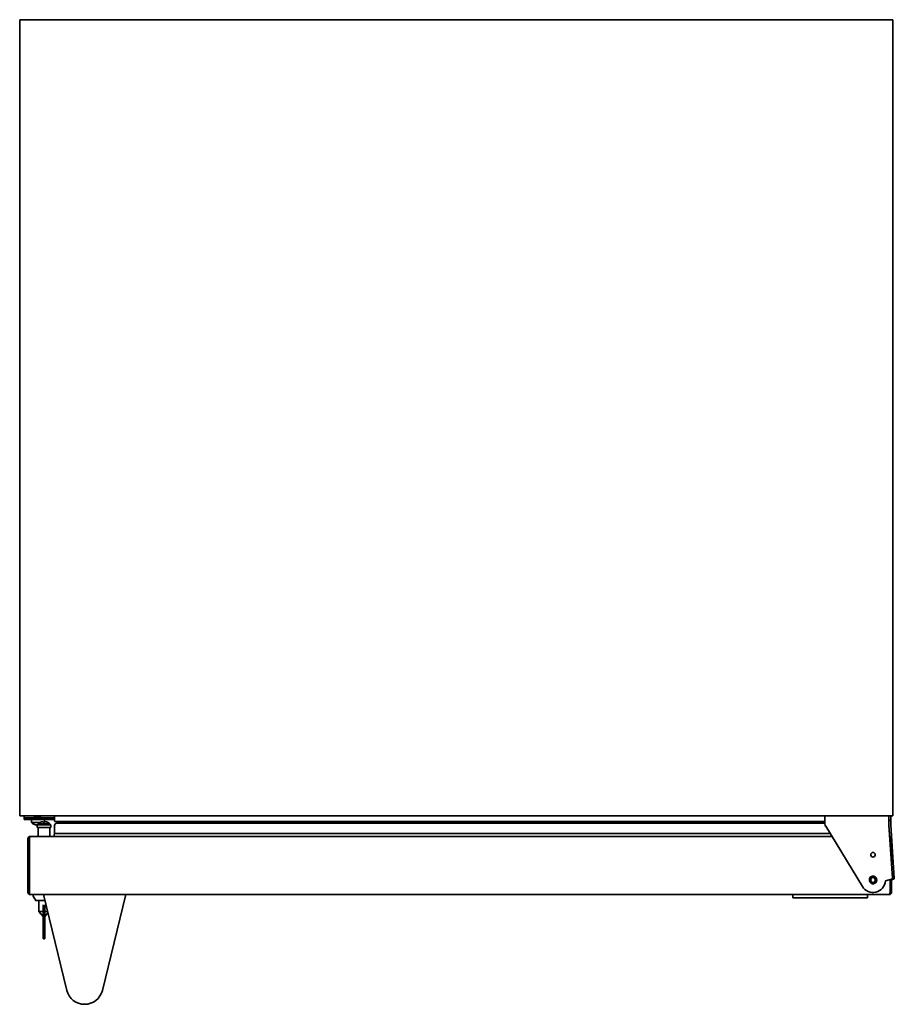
# Model space of a CAD drawing. Extents: x 5 to 61.4, y -5.9 to 58.1.
# Tile 3 of 3: x 5 to 29, y 31.1 to 58.1. Entities that reach past the tile are written whole.
import ezdxf

# ---------------------------------------------------------------- set-up
doc = ezdxf.new("R2010")
doc.units = 0
doc.header["$MEASUREMENT"] = 0

msp = doc.modelspace()

# ---------------------------------------------------------------- linework, layer by layer
at = {"color": 7, "lineweight": 35}
for p, q in [((5.039, 36.288), (5.039, 58.067)), ((28.919, 58.067), (5.039, 58.067)), ((28.919, 58.067), (28.919, 36.288)), ((5.039, 36.288), (28.919, 36.288)), ((5.47, 36.288), (5.164, 36.288)), ((5.164, 36.24), (5.164, 36.288)), ((5.164, 36.24), (5.164, 36.236)), ((5.47, 36.24), (5.164, 36.24)), ((5.289, 36.236), (5.164, 36.236)), ((5.164, 36.188), (5.164, 36.236)), ((5.164, 36.188), (5.289, 36.188)), ((5.289, 36.236), (5.994, 36.236)), ((5.289, 36.188), (5.994, 36.188)), ((5.72, 36.188), (5.358, 36.188)), ((5.358, 36.188), (5.358, 36.108)), ((5.531, 36.108), (5.358, 36.108)), ((5.47, 36.288), (5.446, 36.274)), ((5.446, 36.274), (5.448, 36.274)), ((5.446, 36.269), (5.47, 36.255)), ((5.47, 36.256), (5.47, 36.236)), ((5.593, 36.108), (5.531, 36.108)), ((5.56, 36.236), (5.577, 36.239)), ((5.608, 36.288), (5.608, 36.251)), ((5.994, 36.288), (5.608, 36.288)), ((5.608, 36.252), (5.632, 36.238)), ((5.608, 36.25), (5.608, 36.251)), ((5.613, 36.117), (5.613, 36.117)), ((5.994, 36.24), (5.629, 36.24)), ((5.684, 36.131), (5.688, 36.117)), ((5.72, 36.188), (5.72, 36.188)), ((5.72, 36.188), (5.72, 36.117)), ((5.72, 36.117), (5.724, 36.132)), ((5.741, 36.131), (5.74, 36.132)), ((5.795, 36.117), (5.796, 36.117)), ((5.994, 36.15), (5.994, 36.288)), ((27.064, 36.135), (6.009, 36.135)), ((27.064, 36.091), (6.056, 36.091)), ((6.189, 36.091), (6.189, 36.12)), ((27.064, 36.288), (27.064, 36.073)), ((28.814, 36.288), (27.064, 36.288)), ((28.814, 36.038), (28.814, 36.288)), ((28.864, 36.288), (28.814, 36.288)), ((28.814, 36.163), (28.864, 36.163)), ((28.864, 36.288), (28.864, 36.163)), ((28.864, 36.038), (28.864, 36.163)), ((5.447, 36.055), (5.447, 36.055)), ((5.513, 36.043), (5.514, 36.045)), ((5.514, 36.049), (5.516, 36.056)), ((5.514, 36.049), (5.604, 36.049)), ((5.514, 36.049), (5.514, 35.971)), ((5.604, 35.971), (5.514, 35.971)), ((5.519, 36.055), (5.518, 36.049)), ((5.519, 36.049), (5.521, 36.055)), ((5.544, 36.055), (5.535, 36.055)), ((5.539, 36.055), (5.543, 36.055)), ((5.544, 36.074), (5.704, 36.074)), ((5.544, 36.074), (5.544, 36.049)), ((5.548, 35.971), (5.86, 35.971)), ((5.548, 35.971), (5.548, 35.727)), ((5.804, 36.049), (5.604, 36.049)), ((5.804, 35.971), (5.604, 35.971)), ((5.704, 36.074), (5.865, 36.074)), ((5.804, 36.049), (5.894, 36.049)), ((5.804, 35.971), (5.894, 35.971)), ((5.86, 35.971), (5.86, 35.727)), ((5.865, 36.074), (5.865, 36.049)), ((5.894, 36.049), (5.894, 35.971)), ((5.994, 35.81), (5.994, 36.029)), ((27.083, 36.008), (28.086, 34.361)), ((28.91, 34.59), (28.814, 36.038)), ((28.864, 36.038), (28.96, 34.59)), ((5.264, 34.197), (5.264, 35.667)), ((5.264, 35.667), (5.294, 35.667)), ((5.294, 34.197), (5.294, 35.667)), ((5.304, 34.197), (5.304, 35.667)), ((5.324, 35.719), (5.324, 35.727)), ((5.324, 35.727), (5.334, 35.727)), ((27.254, 35.727), (5.334, 35.727)), ((5.969, 35.727), (5.994, 35.81)), ((27.203, 35.81), (5.994, 35.81)), ((28.844, 35.584), (28.844, 35.667)), ((28.854, 35.432), (28.854, 35.667)), ((28.884, 35.667), (28.854, 35.667)), ((28.884, 34.977), (28.884, 35.667)), ((28.348, 34.604), (28.305, 34.546)), ((28.305, 34.546), (28.333, 34.48)), ((28.333, 34.48), (28.405, 34.472)), ((28.419, 34.596), (28.348, 34.604)), ((28.405, 34.472), (28.448, 34.53)), ((28.448, 34.53), (28.419, 34.596)), ((28.715, 34.513), (28.887, 34.559)), ((28.844, 34.197), (28.844, 34.547)), ((28.854, 34.537), (28.844, 34.534)), ((28.854, 34.197), (28.854, 34.55)), ((28.937, 34.559), (28.884, 34.545)), ((28.884, 34.197), (28.884, 34.558)), ((5.264, 34.197), (5.294, 34.197)), ((5.324, 34.137), (5.324, 34.137)), ((28.824, 34.137), (5.324, 34.137)), ((5.409, 34.137), (5.689, 34.137)), ((5.409, 34.137), (5.409, 34.098)), ((5.478, 33.975), (5.41, 34.096)), ((5.482, 33.972), (5.704, 33.972)), ((5.567, 33.677), (5.567, 33.972)), ((6.329, 31.518), (5.689, 34.137)), ((5.689, 34.137), (5.72, 34.137)), ((5.704, 33.972), (5.729, 33.972)), ((6.811, 34.137), (5.72, 34.137)), ((7.939, 34.137), (7.3, 31.519)), ((26.181, 34.137), (26.181, 34.052)), ((28.226, 34.052), (26.181, 34.052)), ((28.226, 34.052), (28.226, 34.137)), ((28.884, 34.197), (28.854, 34.197)), ((5.567, 33.677), (5.678, 33.677)), ((5.685, 33.536), (5.567, 33.677)), ((5.685, 33.705), (5.685, 33.855)), ((5.685, 33.705), (5.685, 33.633)), ((5.724, 33.855), (5.724, 33.705)), ((5.724, 33.633), (5.724, 33.705)), ((5.73, 33.677), (5.801, 33.677)), ((5.685, 33.052), (5.685, 33.633)), ((5.685, 33.531), (5.685, 33.534)), ((5.685, 33.517), (5.685, 33.531)), ((5.685, 33.505), (5.685, 33.517)), ((5.685, 33.489), (5.685, 33.491)), ((5.685, 33.47), (5.685, 33.489)), ((5.685, 33.45), (5.685, 33.47)), ((5.685, 33.447), (5.685, 33.45)), ((5.685, 33.416), (5.685, 33.422)), ((5.685, 33.407), (5.685, 33.416)), ((5.685, 33.405), (5.685, 33.408)), ((5.685, 33.402), (5.685, 33.405)), ((5.685, 33.388), (5.685, 33.402)), ((5.724, 33.536), (5.81, 33.64)), ((5.724, 33.633), (5.724, 33.052)), ((5.685, 33.376), (5.685, 33.388)), ((5.685, 33.37), (5.685, 33.376)), ((5.685, 33.354), (5.685, 33.365)), ((5.685, 33.343), (5.685, 33.354)), ((5.685, 33.323), (5.685, 33.343)), ((5.685, 33.309), (5.685, 33.31)), ((5.685, 33.298), (5.685, 33.309)), ((5.685, 33.282), (5.685, 33.298)), ((5.685, 33.279), (5.685, 33.282)), ((5.685, 33.267), (5.685, 33.279)), ((5.685, 33.256), (5.685, 33.258)), ((5.685, 33.248), (5.685, 33.256)), ((5.685, 33.236), (5.685, 33.248)), ((5.685, 33.228), (5.685, 33.24)), ((5.685, 33.221), (5.685, 33.231)), ((5.685, 33.219), (5.685, 33.221)), ((5.685, 33.211), (5.685, 33.219)), ((5.685, 33.199), (5.685, 33.211)), ((5.685, 33.198), (5.685, 33.199)), ((5.685, 33.19), (5.685, 33.198)), ((5.685, 33.181), (5.685, 33.194)), ((5.685, 33.159), (5.685, 33.167)), ((5.685, 33.148), (5.685, 33.159)), ((5.685, 33.142), (5.685, 33.148)), ((5.685, 33.13), (5.685, 33.142)), ((5.685, 33.11), (5.685, 33.118)), ((5.685, 33.098), (5.685, 33.11)), ((5.685, 33.064), (5.685, 33.083)), ((5.685, 33.044), (5.685, 33.064)), ((5.685, 33.052), (5.685, 32.937)), ((5.695, 32.927), (5.714, 32.927)), ((5.724, 32.937), (5.724, 33.052)), ((6.329, 31.519), (6.329, 31.518)), ((6.329, 31.518), (6.329, 31.519))]:
    msp.add_line(p, q, dxfattribs=at)
for points in [[(5.304, 35.667), (5.312, 35.69), (5.316, 35.702), (5.32, 35.712), (5.323, 35.716), (5.326, 35.722), (5.329, 35.724), (5.332, 35.727), (5.334, 35.727)], [(5.324, 34.137), (5.323, 34.137), (5.322, 34.138), (5.32, 34.14), (5.318, 34.144), (5.314, 34.155), (5.311, 34.168), (5.304, 34.197)], [(28.844, 34.197), (28.839, 34.174), (28.836, 34.163), (28.832, 34.148), (28.828, 34.14), (28.826, 34.138), (28.825, 34.137), (28.824, 34.137)], [(5.685, 33.685), (5.684, 33.683), (5.683, 33.68), (5.681, 33.678), (5.678, 33.677)], [(5.73, 33.677), (5.728, 33.678), (5.725, 33.68), (5.724, 33.682), (5.724, 33.685)]]:
    msp.add_lwpolyline(points, dxfattribs=at)
for centre, radius in [((28.376, 35.228), 0.0625), ((28.376, 34.538), 0.095)]:
    msp.add_circle(centre, radius, dxfattribs=at)
for centre, radius, start, end in [((5.539, 36.309), 0.27, 227.9043, 250.0267), ((5.735, 34.53), 1.77, 96.6718, 98.2741), ((5.689, 35.3), 0.986, 98.9375, 101.296), ((5.316, 37.667), 1.411, 278.9972, 280.6913), ((5.704, 35.893), 0.242, 112.2332, 131.6198), ((5.704, 35.89), 0.245, 98.3466, 111.8461), ((5.704, 35.89), 0.244, 98.6082, 111.8467), ((5.631, 36.234), 0.00416, 29.6855, 64.3271), ((5.704, 35.869), 0.248, 86.2364, 93.7655), ((5.704, 35.869), 0.248, 86.2364, 93.7655), ((5.704, 35.89), 0.244, 68.1533, 81.3918), ((5.704, 35.893), 0.242, 48.3802, 67.7668), ((6.009, 36.15), 0.015, 180, 270), ((6.056, 36.029), 0.062, 90, 180), ((6.174, 36.12), 0.015, 0, 90), ((5.448, 36.056), 0.00136, 192.2281, 238.9328), ((5.538, 36.31), 0.271, 250.2339, 261.5696), ((5.447, 36.056), 0.00106, 277.1871, 320.0964), ((5.535, 36.324), 0.269, 265.3242, 270.0024), ((5.599, 36.049), 0.0857, 175.4778, 184.2397), ((27.189, 36.073), 0.125, 180, 211.3517), ((5.324, 35.667), 0.06, 90, 180), ((5.324, 35.667), 0.03, 110.9512, 180), ((6.065, 35.431), 0.796, 160.6554, 162.7789), ((28.824, 35.667), 0.06, 360, 79.8059), ((28.824, 35.667), 0.03, 360, 64.8925), ((27.79, 35.336), 1.105, 17.4264, 18.5797), ((27.79, 35.336), 1.105, 17.4264, 18.5797), ((28.376, 34.538), 0.34, 211.3517, 355.7833), ((28.374, 34.548), 0.0951, 163.6904, 194.286), ((28.376, 34.538), 0.0955, 187.9292, 206.4888), ((28.384, 34.545), 0.106, 139.9903, 163.6905), ((28.377, 34.527), 0.092, 200.4521, 213.0798), ((28.386, 34.533), 0.102, 213.0415, 254.3206), ((28.376, 34.538), 0.105, 260.0065, 134.2032), ((28.88, 34.588), 0.03, 285, 3.7689), ((28.93, 34.588), 0.03, 285, 3.7689), ((5.324, 34.197), 0.06, 180, 270), ((5.324, 34.197), 0.03, 180, 241.7518), ((6.46, 34.437), 1.181, 191.7082, 193.021), ((5.414, 34.098), 0.005, 180, 209.2488), ((5.482, 33.977), 0.005, 209.2488, 270), ((28.824, 34.197), 0.06, 270, 360), ((28.824, 34.141), 0.00361, 272.6803, 317.5468), ((28.824, 34.197), 0.03, 298.248, 360), ((5.695, 32.937), 0.01, 180, 270), ((5.714, 32.937), 0.01, 270, 360), ((6.814, 31.637), 0.5, 193.729, 346.2909)]:
    msp.add_arc(centre, radius, start, end, dxfattribs=at)
for centre, major_axis, ratio, start_param, end_param in [((5.539, 36.271), (0.095, -0.0005), 0.121485, 2.94073, 3.347251), ((5.539, 36.278), (0.095, 0.0064), 0.100992, 2.236551, 2.864869), ((5.539, 36.256), (0.069, -0.0005), 0.167278, 2.872953, 3.142867), ((5.539, 36.263), (0.069, 0.0065), 0.138473, 2.230368, 2.85868), ((5.539, 36.284), (0.069, 0.0073), 0.12953, 5.282699, 5.911011), ((5.539, 36.243), (0.069, 0.0073), 0.12953, 5.282699, 5.911011), ((5.539, 36.25), (0.069, 0.0005), 0.167278, 5.923426, 6.237625), ((5.734, 35.91), (-0.115, 0.207), 0.68455, 5.879406, 5.97537), ((5.736, 35.91), (-0.109, 0.211), 0.637157, 5.909008, 6.004972), ((5.674, 35.91), (-0.115, -0.207), 0.68455, 3.449408, 3.545372), ((5.672, 35.91), (-0.109, -0.211), 0.637157, 3.419806, 3.465494), ((5.554, 36.304), (0.087, 0.255), 0.666105, 3.322267, 3.403534), ((5.553, 36.304), (0.092, 0.253), 0.705532, 3.387716, 3.420546)]:
    msp.add_ellipse(centre, major_axis=major_axis, ratio=ratio, start_param=start_param, end_param=end_param, dxfattribs=at)

doc.saveas('drawing.dxf')
